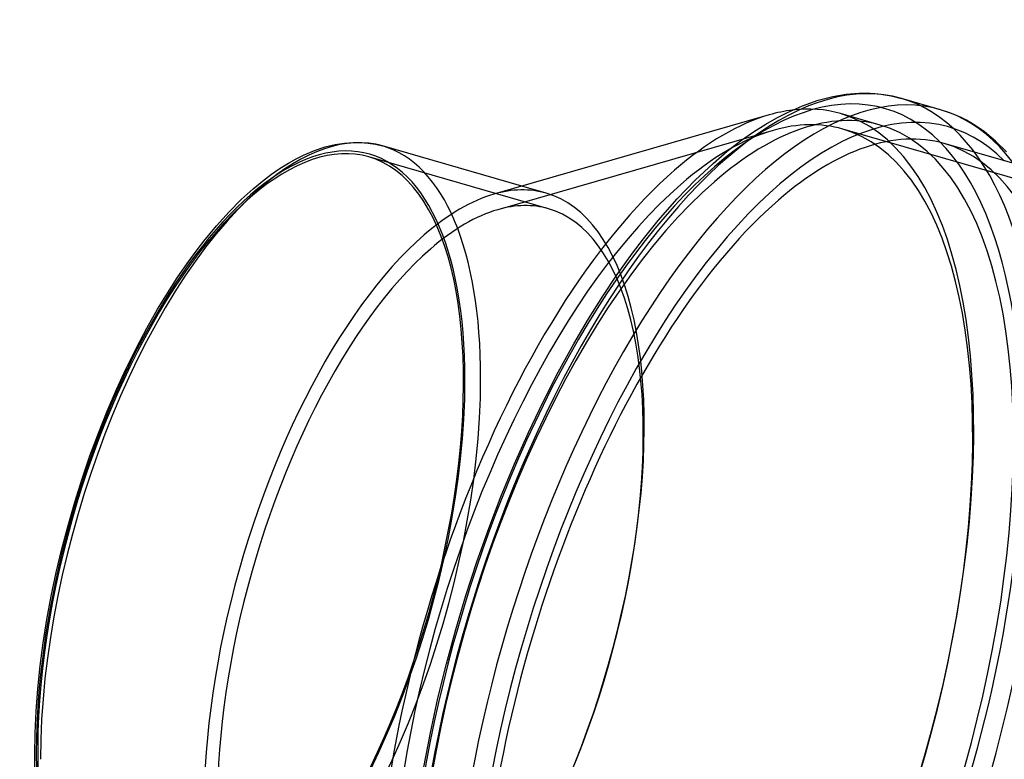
# Model space of a CAD drawing. Header units: millimetres. Extents: x -144 to 144, y -123 to 109.
# Tile 6 of 11: x -144 to -6, y 5 to 109. Entities that reach past the tile are written whole.
import ezdxf

# ---------------------------------------------------------------- set-up
doc = ezdxf.new("R2010")
doc.units = ezdxf.units.MM
doc.layers.add('HIDDEN', color=7, linetype='Continuous')
doc.layers.add('THICK', color=7, linetype='Continuous')

msp = doc.modelspace()

# ---------------------------------------------------------------- linework, layer by layer
at = {"layer": 'HIDDEN'}
for p, q in [((-23.73, 93.87), (-29.29, 95.47)), ((-38.7, 93.12), (-77.19, 82.03)), ((74.25, 63.5), (-28.98, 93.3)), ((-70.1, 82.17), (-95.21, 89.42)), ((-70.41, 84.34), (-73.83, 85.33))]:
    msp.add_line(p, q, dxfattribs=at)
for centre, major_axis, start_param, end_param in [((-46.92, 13.54), (23.85, 82.63), -0.982794, 2.158799), ((-111.72, 32.25), (16.61, 57.55), -0.982794, 2.158799), ((-45.19, 13.04), (24.41, 84.55), -0.982794, 0.000107), ((-52.48, 15.15), (-23.19, -80.32), 0.588003, 3.141593), ((-46.92, 13.54), (23.19, 80.32), 0, 0.588003), ((-52.48, 15.15), (-23.19, -80.32), -3.141592, -2.958115), ((-39.72, 11.46), (24.41, 84.55), 0, 0.000107), ((-39.72, 11.46), (24.41, 84.55), -0.982794, 0), ((-46.92, 13.54), (23.19, 80.32), -2.55359, 0), ((-51.62, 14.9), (-22.63, -78.4), -3.141591, -2.875555), ((-51.62, 14.9), (-22.63, -78.4), 0.588003, 3.141594), ((-51.62, 14.9), (-22.63, -78.4), -2.875555, -2.55359), ((-111.72, 32.25), (-16.5, -57.17), -3.141591, -2.55359), ((-110.33, 31.85), (-17.06, -59.09), 2.158799, 3.141594), ((-37.98, 10.96), (-23.19, -80.32), 0.588003, 3.141593), ((-111.72, 32.25), (-16.5, -57.17), 0.588003, 3.141594), ((-51.62, 14.9), (-22.63, -78.4), -2.55359, -0.265909), ((-46.92, 13.54), (23.19, 80.32), 0.588003, 3.141593), ((-87.47, 25.25), (-17.06, -59.09), 0.588003, 3.141594), ((-87.47, 25.25), (-17.06, -59.09), -3.141591, -2.875555), ((-111.72, 32.25), (-16.5, -57.17), -2.55359, 0.000002), ((-86.6, 25), (-16.5, -57.17), -3.141591, -2.875555), ((-86.6, 25), (-16.5, -57.17), 0.588003, 3.141594), ((-86.6, 25), (-16.5, -57.17), -2.875555, -2.55359), ((-86.6, 25), (-16.5, -57.17), -2.55359, -0.265909), ((37.98, -10.96), (23.19, 80.32), 0.588003, 3.141593), ((-111.72, 32.25), (16.61, 57.55), -2.55359, -0.982794), ((-110.33, 31.85), (-17.06, -59.09), 0.588003, 2.158799), ((-45.19, 13.04), (24.41, 84.55), -2.55359, -0.982794), ((-46.92, 13.54), (23.85, 82.63), -2.55359, -0.982794), ((-39.72, 11.46), (24.41, 84.55), -2.55359, -0.982794), ((-37.98, 10.96), (-23.85, -82.63), 0.588003, 2.158799), ((-111.72, 32.25), (16.61, 57.55), 2.158799, 3.729595)]:
    msp.add_ellipse(centre, major_axis=major_axis, ratio=0.433013, start_param=start_param, end_param=end_param, dxfattribs=at)
at = {"layer": 'THICK'}
for p, q in [((-32.41, 97.32), (-30.38, 97.84)), ((-30.38, 97.84), (-28.5, 98.16)), ((-28.5, 98.16), (-26.72, 98.3)), ((-26.72, 98.3), (-25.16, 98.3)), ((-25.16, 98.3), (-23.68, 98.18)), ((-23.68, 98.18), (-22.21, 97.94)), ((-22.21, 97.94), (-20.79, 97.59)), ((-36.72, 95.63), (-34.61, 96.56)), ((-34.61, 96.56), (-32.41, 97.32)), ((-15.31, 96.01), (-20.78, 97.59)), ((-39.25, 95.29), (-77.73, 84.2)), ((-38.19, 94.88), (-36.72, 95.63)), ((-13.78, 95.49), (-15.31, 96.01)), ((-12.45, 94.92), (-13.78, 95.49)), ((-41.46, 92.9), (-39.75, 93.99)), ((-39.75, 93.99), (-38.19, 94.88)), ((-11.69, 94.53), (-12.45, 94.92)), ((-10.47, 93.82), (-11.69, 94.53)), ((-9.16, 92.91), (-10.47, 93.82)), ((-43.25, 91.64), (-41.46, 92.9)), ((-7.62, 91.63), (-9.16, 92.91)), ((-101.3, 90.8), (-99.91, 91.14)), ((-99.91, 91.14), (-98.61, 91.35)), ((-98.61, 91.35), (-97.39, 91.44)), ((-97.39, 91.44), (-96.31, 91.43)), ((-96.31, 91.43), (-95.28, 91.35)), ((-95.28, 91.35), (-94.27, 91.18)), ((-94.27, 91.18), (-93.28, 90.94)), ((-73.83, 85.33), (-93.27, 90.94)), ((-45.11, 90.2), (-43.25, 91.64)), ((50.96, 72.3), (-14.8, 91.29)), ((-6.1, 90.13), (-7.62, 91.63)), ((-105.36, 89.14), (-104.35, 89.64)), ((-104.35, 89.64), (-102.79, 90.31)), ((-102.79, 90.31), (-101.3, 90.8)), ((-47.1, 88.5), (-45.11, 90.2)), ((-107.58, 87.83), (-106.41, 88.55)), ((-106.41, 88.55), (-105.36, 89.14)), ((-49.6, 86.17), (-47.1, 88.5)), ((-110.06, 86.03), (-108.79, 86.99)), ((-108.79, 86.99), (-107.58, 87.83)), ((-111.37, 84.94), (-110.06, 86.03)), ((-52.11, 83.56), (-49.6, 86.17)), ((-113.02, 83.44), (-111.37, 84.94)), ((-114.73, 81.72), (-113.02, 83.44)), ((-54.76, 80.53), (-52.11, 83.56)), ((-116.48, 79.79), (-114.73, 81.72)), ((-56.83, 77.97), (-54.76, 80.53)), ((-118.25, 77.65), (-116.48, 79.79)), ((-119.2, 76.42), (-118.25, 77.65)), ((-58.37, 75.94), (-56.83, 77.97)), ((-120.59, 74.53), (-119.2, 76.42)), ((-60.49, 72.99), (-58.37, 75.94)), ((-121.98, 72.51), (-120.59, 74.53)), ((-62.5, 69.97), (-60.49, 72.99)), ((-123.35, 70.38), (-121.98, 72.51)), ((-124.71, 68.15), (-123.35, 70.38)), ((-64.5, 66.79), (-62.5, 69.97)), ((-126.21, 65.5), (-124.71, 68.15)), ((-66.55, 63.31), (-64.5, 66.79)), ((-127.67, 62.73), (-126.21, 65.5)), ((-68.75, 59.31), (-66.55, 63.31)), ((-129.1, 59.86), (-127.67, 62.73)), ((-130.47, 56.89), (-129.1, 59.86)), ((-70.86, 55.19), (-68.75, 59.31)), ((-131.76, 53.87), (-130.47, 56.89)), ((-72.91, 50.9), (-70.86, 55.19)), ((-133, 50.78), (-131.76, 53.87)), ((-134.17, 47.62), (-133, 50.78)), ((-74.85, 46.53), (-72.91, 50.9)), ((-135.27, 44.42), (-134.17, 47.62)), ((-76.69, 42.06), (-74.85, 46.53)), ((-136.29, 41.18), (-135.27, 44.42)), ((-78.45, 37.48), (-76.69, 42.06)), ((-137.23, 37.91), (-136.29, 41.18)), ((-138.1, 34.63), (-137.23, 37.91)), ((-80.09, 32.82), (-78.45, 37.48)), ((-138.88, 31.34), (-138.1, 34.63)), ((-81.63, 28.11), (-80.09, 32.82)), ((-139.57, 28.04), (-138.88, 31.34)), ((-140.18, 24.76), (-139.57, 28.04)), ((-83.06, 23.35), (-81.63, 28.11)), ((-140.7, 21.5), (-140.18, 24.76)), ((-84.36, 18.56), (-83.06, 23.35)), ((-141.12, 18.29), (-140.7, 21.5)), ((-141.45, 15.08), (-141.12, 18.29)), ((-85.54, 13.75), (-84.36, 18.56)), ((-141.69, 11.94), (-141.45, 15.08)), ((-86.6, 8.93), (-85.54, 13.75)), ((-141.83, 8.88), (-141.69, 11.94)), ((-141.88, 5.91), (-141.83, 8.88)), ((-87.52, 4.12), (-86.6, 8.93)), ((-141.81, 2.29), (-141.88, 5.91))]:
    msp.add_line(p, q, dxfattribs=at)
for centre, major_axis, start_param, end_param in [((-45.19, 13.04), (24.41, 84.55), 0.000107, 2.070891), ((-39.72, 11.46), (24.41, 84.55), 0.000107, 1.987235), ((-37.98, 10.96), (-23.85, -82.63), 2.90479, 5.097454), ((-52.48, 15.15), (-23.19, -80.32), -2.875604, -2.55359), ((-52.48, 15.15), (-23.19, -80.32), -2.958115, -2.875604), ((-110.33, 31.85), (-17.06, -59.09), -3.141486, -2.55359), ((-37.98, 10.96), (-23.19, -80.32), -3.141592, -2.55359), ((-110.33, 31.85), (-17.06, -59.09), -3.141591, -3.141486), ((-52.48, 15.15), (-23.19, -80.32), -2.55359, -0.958908), ((-110.33, 31.85), (-17.06, -59.09), -2.55359, -0.982794), ((-87.47, 25.25), (-17.06, -59.09), -2.875555, -2.55359), ((-37.98, 10.96), (-23.19, -80.32), -2.55359, -1.191642), ((-87.47, 25.25), (-17.06, -59.09), -2.55359, -0.265909)]:
    msp.add_ellipse(centre, major_axis=major_axis, ratio=0.433013, start_param=start_param, end_param=end_param, dxfattribs=at)

doc.saveas('drawing.dxf')
